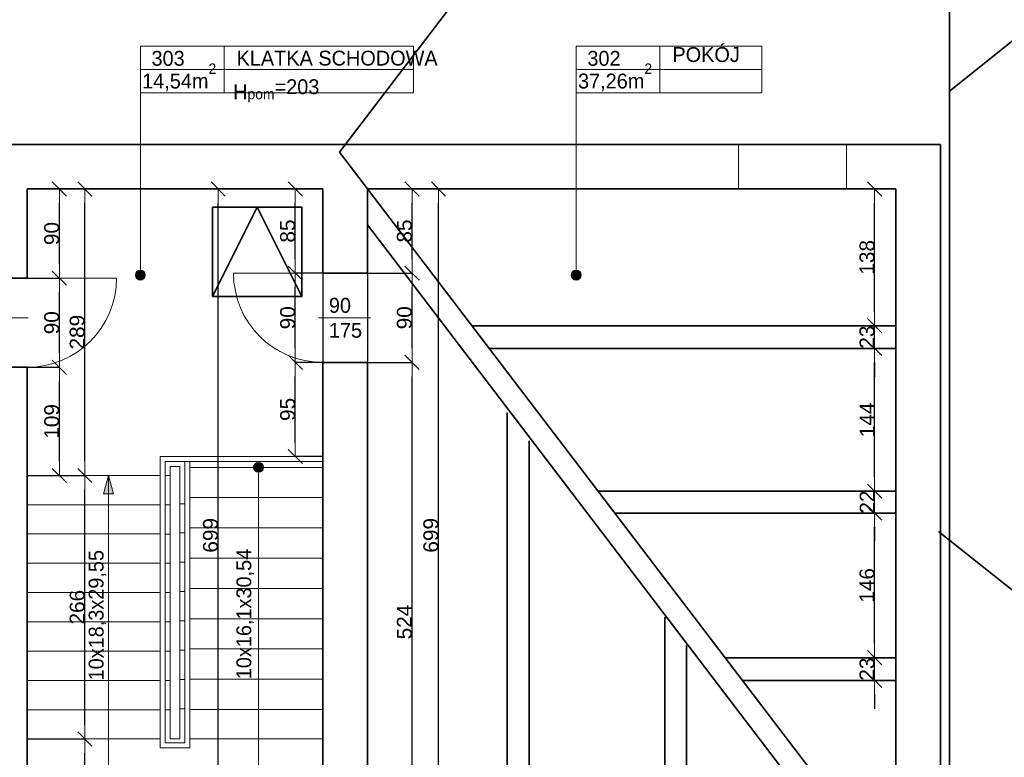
# Model space of a CAD drawing. Header units: metres. Extents: x 7506757 to 756746378, y 5735207 to 582114514.
# Tile 214 of 256: x 7540887 to 7550817, y 5928552 to 5935995. Entities that reach past the tile are written whole.
import ezdxf

# ---------------------------------------------------------------- set-up
doc = ezdxf.new("R2010")
doc.units = ezdxf.units.M
doc.header["$MEASUREMENT"] = 0
doc.header["$PDMODE"] = 2
doc.layers.get('0').update_dxf_attribs({"color": 250, "linetype": 'CONTINUOUS', "lineweight": 100, "plot": 0})
doc.layers.get('Defpoints').update_dxf_attribs({"linetype": 'CONTINUOUS'})
for name, color, linetype, lineweight in [('2D - Ogolne46', 7, 'CONTINUOUS', 18), ('7 - linia widok1', 7, 'CONTINUOUS', 13), ('M_OCIANA1', 7, 'CONTINUOUS', 13), ('M_OCIANA6', 5, 'CONTINUOUS', 35), ('M_OPISY1', 7, 'CONTINUOUS', 13), ('M_OPISY141', 7, 'CONTINUOUS', 0), ('m_umeblowanie1', 7, 'CONTINUOUS', 13), ('opis1', 7, 'CONTINUOUS', 13)]:
    doc.layers.add(name, color=color, linetype=linetype, lineweight=lineweight)
for name, color, linetype in [('M_OCIANA', 7, 'CONTINUOUS'), ('M_OPISY', 7, 'CONTINUOUS'), ('PWYMIAR', 7, 'CONTINUOUS')]:
    doc.layers.add(name, color=color, linetype=linetype)
doc.styles.add('GENERATED_STYLE_1', font='arial.ttf')
doc.styles.add('GENERATED_STYLE_2', font='txt')
doc.styles.add('GENERATED_STYLE_5', font='txt')
doc.dimstyles.new('GENERATED_STYLE__1', dxfattribs={"dimtxt": 150, "dimasz": 142.5, "dimexe": 0.18, "dimexo": 0, "dimgap": 0.09, "dimtad": 1, "dimdec": 0, "dimlfac": 0.1, "dimzin": 0, "dimdsep": 46, "dimtxsty": 'GENERATED_STYLE_1', "dimblk": 'ARROWHEAD_6', "dimblk1": 'ARROWHEAD_6', "dimblk2": 'ARROWHEAD_6', "dimcen": 0.09, "dimclrd": 251, "dimclre": 251, "dimclrt": 7, "dimazin": 0, "dimtfac": 1, "dimtdec": 4, "dimtmove": 0, "dimatfit": 3, "dimfxl": 0, "dimtolj": 1, "dimtzin": 0, "dimarcsym": 0})
doc.dimstyles.new('GENERATED_STYLE__2', dxfattribs={"dimtxt": 150, "dimasz": 142.5, "dimexe": 0.18, "dimexo": 0, "dimgap": 0.09, "dimtad": 1, "dimtih": 1, "dimtoh": 1, "dimdec": 0, "dimlfac": 0.1, "dimzin": 0, "dimdsep": 46, "dimtxsty": 'GENERATED_STYLE_1', "dimblk": 'ARROWHEAD_6', "dimblk1": 'ARROWHEAD_6', "dimblk2": 'ARROWHEAD_6', "dimcen": 0.09, "dimclrd": 251, "dimclre": 251, "dimclrt": 7, "dimazin": 0, "dimtfac": 1, "dimtdec": 4, "dimtmove": 0, "dimatfit": 3, "dimfxl": 0, "dimtolj": 1, "dimtzin": 0, "dimarcsym": 0})
doc.dimstyles.new('GENERATED_STYLE__3', dxfattribs={"dimtxt": 150, "dimasz": 142.5, "dimexe": 0.18, "dimexo": 0, "dimgap": 0.09, "dimtad": 1, "dimdec": 0, "dimlfac": 0.1, "dimzin": 0, "dimdsep": 46, "dimtxsty": 'GENERATED_STYLE_1', "dimblk": 'ARROWHEAD_6', "dimblk1": 'ARROWHEAD_6', "dimblk2": 'ARROWHEAD_6', "dimcen": 0.09, "dimclrd": 251, "dimclre": 251, "dimclrt": 7, "dimazin": 0, "dimtfac": 1, "dimtdec": 4, "dimtmove": 2, "dimatfit": 3, "dimfxl": 0, "dimtolj": 1, "dimtzin": 0, "dimarcsym": 0})

# ---------------------------------------------------------------- blocks, each defined once
blk = doc.blocks.new('Linia_27', base_point=(605370.8, 384381.4))
at = {"layer": 'M_OPISY1', "linetype": 'Continuous'}
blk.add_hatch(color=256, dxfattribs=at).paths.add_polyline_path([(605420.8, 382438), (605417, 382457.2), (605406.2, 382473.4), (605390, 382484.2), (605370.8, 382488), (605351.7, 382484.2), (605335.5, 382473.4), (605324.6, 382457.2), (605320.8, 382438), (605324.6, 382418.9), (605335.5, 382402.7), (605351.7, 382391.8), (605370.8, 382388), (605390, 382391.8), (605406.2, 382402.7), (605417, 382418.9)], flags=0)
blk.add_circle((605370.8, 382438), 50, dxfattribs=at)
at = {"layer": 'M_OPISY141', "linetype": 'Continuous'}
blk.add_line((605370.8, 384381.4), (605370.8, 382488), dxfattribs=at)
blk = doc.blocks.new('Linia_29', base_point=(600975, 384381.4))
at = {"layer": 'M_OPISY1', "linetype": 'Continuous'}
blk.add_hatch(color=256, dxfattribs=at).paths.add_polyline_path([(601025, 382438), (601021.2, 382457.2), (601010.3, 382473.4), (600994.1, 382484.2), (600975, 382488), (600955.9, 382484.2), (600939.6, 382473.4), (600928.8, 382457.2), (600925, 382438), (600928.8, 382418.9), (600939.6, 382402.7), (600955.9, 382391.8), (600975, 382388), (600994.1, 382391.8), (601010.3, 382402.7), (601021.2, 382418.9)], flags=0)
blk.add_circle((600975, 382438), 50, dxfattribs=at)
at = {"layer": 'M_OPISY141', "linetype": 'Continuous'}
blk.add_line((600975, 384381.4), (600975, 382488), dxfattribs=at)
blk = doc.blocks.new('Polilinia_3', base_point=(602167, 380498.2))
at = {"layer": 'M_OCIANA1', "linetype": 'Continuous'}
blk.add_hatch(color=256, dxfattribs=at).paths.add_polyline_path([(602217, 380498.2), (602213.2, 380517.4), (602202.4, 380533.6), (602186.2, 380544.4), (602167, 380548.2), (602147.9, 380544.4), (602131.7, 380533.6), (602120.8, 380517.4), (602117, 380498.2), (602120.8, 380479.1), (602131.7, 380462.9), (602147.9, 380452), (602167, 380448.2), (602186.2, 380452), (602202.4, 380462.9), (602213.2, 380479.1)], flags=0)
at = {"layer": 'M_OCIANA1', "linetype": 'Continuous', "flags": 128}
blk.add_lwpolyline([(602167, 380448.2), (602167.1, 377197.7), (600654.7, 377197.7), (600654.7, 380417.2)], dxfattribs=at)
at = {"layer": 'M_OCIANA1', "linetype": 'Continuous'}
blk.add_circle((602167, 380498.2), 50, dxfattribs=at)
blk = doc.blocks.new('Polilinia_4', base_point=(602167, 380498.2))
at = {"layer": 'M_OCIANA1', "linetype": 'Continuous'}
blk.add_hatch(color=256, dxfattribs=at).paths.add_polyline_path([(600654.7, 380417.2), (600704.7, 380230.6), (600604.7, 380230.6)], flags=0)
for p, q in [((600654.7, 380417.2), (600604.7, 380230.6)), ((600654.7, 380417.2), (600704.7, 380230.6)), ((600704.7, 380230.6), (600604.7, 380230.6))]:
    blk.add_line(p, q, dxfattribs=at)
at = {"layer": 'M_OCIANA1', "linetype": 'Continuous', "flags": 128}
blk.add_lwpolyline([(602167, 380498.2), (602167.1, 377197.7), (600654.7, 377197.7), (600654.7, 380230.6)], dxfattribs=at)
blk = doc.blocks.new('ARROWHEAD_6')
at = {"color": 0, "linetype": 'Continuous', "lineweight": 0}
for p, q in [((0, 0), (-1, 0)), ((-0.5, -0.5), (0.5, 0.5))]:
    blk.add_line(p, q, dxfattribs=at)
blk = doc.blocks.new('*D4183')
at = {"layer": 'Defpoints', "color": 0, "linetype": 'Continuous', "transparency": 16777216}
for p in [(7540963.4, 5928736.8), (7541543.7, 5928736.8), (7540963.4, 5927296.8)]:
    blk.add_point(p, dxfattribs=at)
at = {"layer": 'PWYMIAR', "color": 251, "linetype": 'Continuous', "lineweight": -2, "transparency": 16777216}
for p, q in [((7540963.4, 5928736.8), (7541543.8, 5928736.8)), ((7541543.7, 5927439.3), (7541543.7, 5928594.3)), ((7540963.4, 5927296.8), (7541543.8, 5927296.8))]:
    blk.add_line(p, q, dxfattribs=at)
at = {"layer": 'PWYMIAR', "color": 251, "linetype": 'Continuous', "lineweight": -2, "transparency": 16777216, "xscale": 142.5, "yscale": 142.5, "zscale": 142.5}
for p, rotation in [((7541543.7, 5928736.8), 90), ((7541543.7, 5927296.8), 270)]:
    blk.add_blockref('ARROWHEAD_6', p, dxfattribs=dict(at, rotation=rotation))
at = {"layer": 'PWYMIAR', "color": 7, "linetype": 'Continuous', "lineweight": 13, "transparency": 16777216, "insert": (7541468.3, 5928016.8), "char_height": 150, "attachment_point": 5, "rotation": 90, "style": 'GENERATED_STYLE_1'}
blk.add_mtext('\\A1;144', dxfattribs=at)
blk = doc.blocks.new('*D4184')
at = {"layer": 'Defpoints', "color": 0, "linetype": 'Continuous', "transparency": 16777216}
for p in [(7540963.4, 5931396.3), (7541543.7, 5931396.3), (7540963.4, 5928736.8)]:
    blk.add_point(p, dxfattribs=at)
at = {"layer": 'PWYMIAR', "color": 251, "linetype": 'Continuous', "lineweight": -2, "transparency": 16777216}
for p, q in [((7540963.4, 5931396.3), (7541543.8, 5931396.3)), ((7541543.7, 5928879.3), (7541543.7, 5931253.8)), ((7540963.4, 5928736.8), (7541543.8, 5928736.8))]:
    blk.add_line(p, q, dxfattribs=at)
at = {"layer": 'PWYMIAR', "color": 251, "linetype": 'Continuous', "lineweight": -2, "transparency": 16777216, "xscale": 142.5, "yscale": 142.5, "zscale": 142.5}
for p, rotation in [((7541543.7, 5931396.3), 90), ((7541543.7, 5928736.8), 270)]:
    blk.add_blockref('ARROWHEAD_6', p, dxfattribs=dict(at, rotation=rotation))
at = {"layer": 'PWYMIAR', "color": 7, "linetype": 'Continuous', "lineweight": 13, "transparency": 16777216, "insert": (7541467, 5930066.6), "char_height": 150, "attachment_point": 5, "rotation": 90, "style": 'GENERATED_STYLE_1'}
blk.add_mtext('\\A1;266', dxfattribs=at)
blk = doc.blocks.new('*D4185')
at = {"layer": 'Defpoints', "color": 0, "linetype": 'Continuous', "transparency": 16777216}
for p in [(7540963.4, 5934286.8), (7541543.7, 5934286.8), (7540963.4, 5931396.3)]:
    blk.add_point(p, dxfattribs=at)
at = {"layer": 'PWYMIAR', "color": 251, "linetype": 'Continuous', "lineweight": -2, "transparency": 16777216}
for p, q in [((7540963.4, 5934286.8), (7541543.8, 5934286.8)), ((7541543.7, 5931538.8), (7541543.7, 5934144.3)), ((7540963.4, 5931396.3), (7541543.8, 5931396.3))]:
    blk.add_line(p, q, dxfattribs=at)
at = {"layer": 'PWYMIAR', "color": 251, "linetype": 'Continuous', "lineweight": -2, "transparency": 16777216, "xscale": 142.5, "yscale": 142.5, "zscale": 142.5}
for p, rotation in [((7541543.7, 5934286.8), 90), ((7541543.7, 5931396.3), 270)]:
    blk.add_blockref('ARROWHEAD_6', p, dxfattribs=dict(at, rotation=rotation))
at = {"layer": 'PWYMIAR', "color": 7, "linetype": 'Continuous', "lineweight": 13, "transparency": 16777216, "insert": (7541467, 5932841.6), "char_height": 150, "attachment_point": 5, "rotation": 90, "style": 'GENERATED_STYLE_1'}
blk.add_mtext('\\A1;289', dxfattribs=at)
blk = doc.blocks.new('*D4186')
at = {"layer": 'Defpoints', "color": 0, "linetype": 'Continuous', "transparency": 16777216}
for p in [(7543666.2, 5932536.8), (7543943.4, 5932536.8), (7543943.4, 5931587.4)]:
    blk.add_point(p, dxfattribs=at)
at = {"layer": 'PWYMIAR', "color": 251, "linetype": 'Continuous', "lineweight": -2, "transparency": 16777216}
for p, q in [((7543943.4, 5932536.8), (7543666, 5932536.8)), ((7543666.2, 5931729.9), (7543666.2, 5932394.3)), ((7543943.4, 5931587.4), (7543666, 5931587.4))]:
    blk.add_line(p, q, dxfattribs=at)
at = {"layer": 'PWYMIAR', "color": 251, "linetype": 'Continuous', "lineweight": -2, "transparency": 16777216, "xscale": 142.5, "yscale": 142.5, "zscale": 142.5}
for p, rotation in [((7543666.2, 5932536.8), 90), ((7543666.2, 5931587.4), 270)]:
    blk.add_blockref('ARROWHEAD_6', p, dxfattribs=dict(at, rotation=rotation))
at = {"layer": 'PWYMIAR', "color": 7, "linetype": 'Continuous', "lineweight": 13, "transparency": 16777216, "insert": (7543589.5, 5932062.1), "char_height": 150, "attachment_point": 5, "rotation": 90, "style": 'GENERATED_STYLE_1'}
blk.add_mtext('\\A1;95', dxfattribs=at)
blk = doc.blocks.new('*D4187')
at = {"layer": 'Defpoints', "color": 0, "linetype": 'Continuous', "transparency": 16777216}
for p in [(7543666.2, 5933436.8), (7543943.4, 5933436.8), (7543943.4, 5932536.8)]:
    blk.add_point(p, dxfattribs=at)
at = {"layer": 'PWYMIAR', "color": 251, "linetype": 'Continuous', "lineweight": -2, "transparency": 16777216}
for p, q in [((7543943.4, 5933436.8), (7543666, 5933436.8)), ((7543666.2, 5932679.3), (7543666.2, 5933294.3)), ((7543943.4, 5932536.8), (7543666, 5932536.8))]:
    blk.add_line(p, q, dxfattribs=at)
at = {"layer": 'PWYMIAR', "color": 251, "linetype": 'Continuous', "lineweight": -2, "transparency": 16777216, "xscale": 142.5, "yscale": 142.5, "zscale": 142.5}
for p, rotation in [((7543666.2, 5933436.8), 90), ((7543666.2, 5932536.8), 270)]:
    blk.add_blockref('ARROWHEAD_6', p, dxfattribs=dict(at, rotation=rotation))
at = {"layer": 'PWYMIAR', "color": 7, "linetype": 'Continuous', "lineweight": 13, "transparency": 16777216, "insert": (7543589.5, 5932986.8), "char_height": 150, "attachment_point": 5, "rotation": 90, "style": 'GENERATED_STYLE_1'}
blk.add_mtext('\\A1;90', dxfattribs=at)
blk = doc.blocks.new('*D4188')
at = {"layer": 'Defpoints', "color": 0, "linetype": 'Continuous', "transparency": 16777216}
for p in [(7543666.2, 5934286.8), (7543943.4, 5934286.8), (7543943.4, 5933436.8)]:
    blk.add_point(p, dxfattribs=at)
at = {"layer": 'PWYMIAR', "color": 251, "linetype": 'Continuous', "lineweight": -2, "transparency": 16777216}
for p, q in [((7543943.4, 5934286.8), (7543666, 5934286.8)), ((7543666.2, 5933579.3), (7543666.2, 5934144.3)), ((7543943.4, 5933436.8), (7543666, 5933436.8))]:
    blk.add_line(p, q, dxfattribs=at)
at = {"layer": 'PWYMIAR', "color": 251, "linetype": 'Continuous', "lineweight": -2, "transparency": 16777216, "xscale": 142.5, "yscale": 142.5, "zscale": 142.5}
for p, rotation in [((7543666.2, 5934286.8), 90), ((7543666.2, 5933436.8), 270)]:
    blk.add_blockref('ARROWHEAD_6', p, dxfattribs=dict(at, rotation=rotation))
at = {"layer": 'PWYMIAR', "color": 7, "linetype": 'Continuous', "lineweight": 13, "transparency": 16777216, "insert": (7543589.5, 5933861.8), "char_height": 150, "attachment_point": 5, "rotation": 90, "style": 'GENERATED_STYLE_1'}
blk.add_mtext('\\A1;85', dxfattribs=at)
blk = doc.blocks.new('*D4189')
at = {"layer": 'Defpoints', "color": 0, "linetype": 'Continuous', "transparency": 16777216}
for p in [(7540963.4, 5932486.8), (7541286.9, 5932486.8), (7540963.4, 5931396.3)]:
    blk.add_point(p, dxfattribs=at)
at = {"layer": 'PWYMIAR', "color": 251, "linetype": 'Continuous', "lineweight": -2, "transparency": 16777216}
for p, q in [((7540963.4, 5932486.8), (7541287.1, 5932486.8)), ((7541286.9, 5931538.8), (7541286.9, 5932344.3)), ((7540963.4, 5931396.3), (7541287.1, 5931396.3))]:
    blk.add_line(p, q, dxfattribs=at)
at = {"layer": 'PWYMIAR', "color": 251, "linetype": 'Continuous', "lineweight": -2, "transparency": 16777216, "xscale": 142.5, "yscale": 142.5, "zscale": 142.5}
for p, rotation in [((7541286.9, 5932486.8), 90), ((7541286.9, 5931396.3), 270)]:
    blk.add_blockref('ARROWHEAD_6', p, dxfattribs=dict(at, rotation=rotation))
at = {"layer": 'PWYMIAR', "color": 7, "linetype": 'Continuous', "lineweight": 13, "transparency": 16777216, "insert": (7541210.2, 5931941.6), "char_height": 150, "attachment_point": 5, "rotation": 90, "style": 'GENERATED_STYLE_1'}
blk.add_mtext('\\A1;109', dxfattribs=at)
blk = doc.blocks.new('*D4190')
at = {"layer": 'Defpoints', "color": 0, "linetype": 'Continuous', "transparency": 16777216}
for p in [(7540963.4, 5933386.8), (7541286.9, 5933386.8), (7540963.4, 5932486.8)]:
    blk.add_point(p, dxfattribs=at)
at = {"layer": 'PWYMIAR', "color": 251, "linetype": 'Continuous', "lineweight": -2, "transparency": 16777216}
for p, q in [((7540963.4, 5933386.8), (7541287.1, 5933386.8)), ((7541286.9, 5932629.3), (7541286.9, 5933244.3)), ((7540963.4, 5932486.8), (7541287.1, 5932486.8))]:
    blk.add_line(p, q, dxfattribs=at)
at = {"layer": 'PWYMIAR', "color": 251, "linetype": 'Continuous', "lineweight": -2, "transparency": 16777216, "xscale": 142.5, "yscale": 142.5, "zscale": 142.5}
for p, rotation in [((7541286.9, 5933386.8), 90), ((7541286.9, 5932486.8), 270)]:
    blk.add_blockref('ARROWHEAD_6', p, dxfattribs=dict(at, rotation=rotation))
at = {"layer": 'PWYMIAR', "color": 7, "linetype": 'Continuous', "lineweight": 13, "transparency": 16777216, "insert": (7541210.2, 5932936.8), "char_height": 150, "attachment_point": 5, "rotation": 90, "style": 'GENERATED_STYLE_1'}
blk.add_mtext('\\A1;90', dxfattribs=at)
blk = doc.blocks.new('*D4191')
at = {"layer": 'Defpoints', "color": 0, "linetype": 'Continuous', "transparency": 16777216}
for p in [(7540963.4, 5934286.8), (7541286.9, 5934286.8), (7540963.4, 5933386.8)]:
    blk.add_point(p, dxfattribs=at)
at = {"layer": 'PWYMIAR', "color": 251, "linetype": 'Continuous', "lineweight": -2, "transparency": 16777216}
for p, q in [((7540963.4, 5934286.8), (7541287.1, 5934286.8)), ((7541286.9, 5933529.3), (7541286.9, 5934144.3)), ((7540963.4, 5933386.8), (7541287.1, 5933386.8))]:
    blk.add_line(p, q, dxfattribs=at)
at = {"layer": 'PWYMIAR', "color": 251, "linetype": 'Continuous', "lineweight": -2, "transparency": 16777216, "xscale": 142.5, "yscale": 142.5, "zscale": 142.5}
for p, rotation in [((7541286.9, 5934286.8), 90), ((7541286.9, 5933386.8), 270)]:
    blk.add_blockref('ARROWHEAD_6', p, dxfattribs=dict(at, rotation=rotation))
at = {"layer": 'PWYMIAR', "color": 7, "linetype": 'Continuous', "lineweight": 13, "transparency": 16777216, "insert": (7541210.2, 5933836.8), "char_height": 150, "attachment_point": 5, "rotation": 90, "style": 'GENERATED_STYLE_1'}
blk.add_mtext('\\A1;90', dxfattribs=at)
blk = doc.blocks.new('*D4192')
at = {"layer": 'Defpoints', "color": 0, "linetype": 'Continuous', "transparency": 16777216}
for p in [(7540963.4, 5934286.8), (7542888.4, 5934286.8), (7540963.4, 5927296.8)]:
    blk.add_point(p, dxfattribs=at)
at = {"layer": 'PWYMIAR', "color": 251, "linetype": 'Continuous', "lineweight": -2, "transparency": 16777216}
for p, q in [((7540963.4, 5934286.8), (7542888.6, 5934286.8)), ((7542888.4, 5927439.3), (7542888.4, 5934144.3)), ((7540963.4, 5927296.8), (7542888.6, 5927296.8))]:
    blk.add_line(p, q, dxfattribs=at)
at = {"layer": 'PWYMIAR', "color": 251, "linetype": 'Continuous', "lineweight": -2, "transparency": 16777216, "xscale": 142.5, "yscale": 142.5, "zscale": 142.5}
for p, rotation in [((7542888.4, 5934286.8), 90), ((7542888.4, 5927296.8), 270)]:
    blk.add_blockref('ARROWHEAD_6', p, dxfattribs=dict(at, rotation=rotation))
at = {"layer": 'PWYMIAR', "color": 7, "linetype": 'Continuous', "lineweight": 13, "transparency": 16777216, "insert": (7542811.8, 5930791.8), "char_height": 150, "attachment_point": 5, "rotation": 90, "style": 'GENERATED_STYLE_1'}
blk.add_mtext('\\A1;699', dxfattribs=at)
blk = doc.blocks.new('*D4193')
at = {"layer": 'Defpoints', "color": 0, "linetype": 'Continuous', "transparency": 16777216}
for p in [(7543943.4, 5934286.8), (7544393.4, 5933436.8), (7544393.4, 5927996.4)]:
    blk.add_point(p, dxfattribs=at)
at = {"layer": 'PWYMIAR', "color": 251, "linetype": 'Continuous', "lineweight": -2, "transparency": 16777216}
for p, q in [((7543943.4, 5934286.8), (7543943.4, 5927996.2)), ((7544393.4, 5933436.8), (7544393.4, 5927996.2)), ((7544085.9, 5927996.4), (7544250.9, 5927996.4))]:
    blk.add_line(p, q, dxfattribs=at)
at = {"layer": 'PWYMIAR', "color": 251, "linetype": 'Continuous', "lineweight": -2, "transparency": 16777216, "xscale": 142.5, "yscale": 142.5, "zscale": 142.5, "rotation": 180}
blk.add_blockref('ARROWHEAD_6', (7543943.4, 5927996.4), dxfattribs=at)
at = {"layer": 'PWYMIAR', "color": 251, "linetype": 'Continuous', "lineweight": -2, "transparency": 16777216, "xscale": 142.5, "yscale": 142.5, "zscale": 142.5}
blk.add_blockref('ARROWHEAD_6', (7544393.4, 5927996.4), dxfattribs=at)
at = {"layer": 'PWYMIAR', "color": 7, "linetype": 'Continuous', "lineweight": 13, "transparency": 16777216, "insert": (7544168.4, 5928072.7), "char_height": 150, "attachment_point": 5, "style": 'GENERATED_STYLE_1'}
blk.add_mtext('\\A1;45', dxfattribs=at)
blk = doc.blocks.new('*D4194')
at = {"layer": 'Defpoints', "color": 0, "linetype": 'Continuous', "transparency": 16777216}
for p in [(7549723.4, 5934286.8), (7544393.4, 5933436.8), (7549723.4, 5927996.4)]:
    blk.add_point(p, dxfattribs=at)
at = {"layer": 'PWYMIAR', "color": 251, "linetype": 'Continuous', "lineweight": -2, "transparency": 16777216}
for p, q in [((7549723.4, 5934286.8), (7549723.4, 5927996.2)), ((7544393.4, 5933436.8), (7544393.4, 5927996.2)), ((7544535.9, 5927996.4), (7549580.9, 5927996.4))]:
    blk.add_line(p, q, dxfattribs=at)
at = {"layer": 'PWYMIAR', "color": 251, "linetype": 'Continuous', "lineweight": -2, "transparency": 16777216, "xscale": 142.5, "yscale": 142.5, "zscale": 142.5, "rotation": 180}
blk.add_blockref('ARROWHEAD_6', (7544393.4, 5927996.4), dxfattribs=at)
at = {"layer": 'PWYMIAR', "color": 251, "linetype": 'Continuous', "lineweight": -2, "transparency": 16777216, "xscale": 142.5, "yscale": 142.5, "zscale": 142.5}
blk.add_blockref('ARROWHEAD_6', (7549723.4, 5927996.4), dxfattribs=at)
at = {"layer": 'PWYMIAR', "color": 7, "linetype": 'Continuous', "lineweight": 13, "transparency": 16777216, "insert": (7547058.4, 5928073.1), "char_height": 150, "attachment_point": 5, "style": 'GENERATED_STYLE_1'}
blk.add_mtext('\\A1;533', dxfattribs=at)
blk = doc.blocks.new('*D4223')
at = {"layer": 'Defpoints', "color": 0, "linetype": 'Continuous', "transparency": 16777216}
for p in [(7544393.4, 5932536.8), (7544843.9, 5932536.8), (7544393.4, 5927296.8)]:
    blk.add_point(p, dxfattribs=at)
at = {"layer": 'PWYMIAR', "color": 251, "linetype": 'Continuous', "lineweight": -2, "transparency": 16777216}
for p, q in [((7544393.4, 5932536.8), (7544844.1, 5932536.8)), ((7544843.9, 5927439.3), (7544843.9, 5932394.3)), ((7544393.4, 5927296.8), (7544844.1, 5927296.8))]:
    blk.add_line(p, q, dxfattribs=at)
at = {"layer": 'PWYMIAR', "color": 251, "linetype": 'Continuous', "lineweight": -2, "transparency": 16777216, "xscale": 142.5, "yscale": 142.5, "zscale": 142.5}
for p, rotation in [((7544843.9, 5932536.8), 90), ((7544843.9, 5927296.8), 270)]:
    blk.add_blockref('ARROWHEAD_6', p, dxfattribs=dict(at, rotation=rotation))
at = {"layer": 'PWYMIAR', "color": 7, "linetype": 'Continuous', "lineweight": 13, "transparency": 16777216, "insert": (7544767.2, 5929916.8), "char_height": 150, "attachment_point": 5, "rotation": 90, "style": 'GENERATED_STYLE_1'}
blk.add_mtext('\\A1;524', dxfattribs=at)
blk = doc.blocks.new('*D4224')
at = {"layer": 'Defpoints', "color": 0, "linetype": 'Continuous', "transparency": 16777216}
for p in [(7544393.4, 5933436.8), (7544843.9, 5933436.8), (7544393.4, 5932536.8)]:
    blk.add_point(p, dxfattribs=at)
at = {"layer": 'PWYMIAR', "color": 251, "linetype": 'Continuous', "lineweight": -2, "transparency": 16777216}
for p, q in [((7544393.4, 5933436.8), (7544844.1, 5933436.8)), ((7544843.9, 5932679.3), (7544843.9, 5933294.3)), ((7544393.4, 5932536.8), (7544844.1, 5932536.8))]:
    blk.add_line(p, q, dxfattribs=at)
at = {"layer": 'PWYMIAR', "color": 251, "linetype": 'Continuous', "lineweight": -2, "transparency": 16777216, "xscale": 142.5, "yscale": 142.5, "zscale": 142.5}
for p, rotation in [((7544843.9, 5933436.8), 90), ((7544843.9, 5932536.8), 270)]:
    blk.add_blockref('ARROWHEAD_6', p, dxfattribs=dict(at, rotation=rotation))
at = {"layer": 'PWYMIAR', "color": 7, "linetype": 'Continuous', "lineweight": 13, "transparency": 16777216, "insert": (7544767.2, 5932986.8), "char_height": 150, "attachment_point": 5, "rotation": 90, "style": 'GENERATED_STYLE_1'}
blk.add_mtext('\\A1;90', dxfattribs=at)
blk = doc.blocks.new('*D4225')
at = {"layer": 'Defpoints', "color": 0, "linetype": 'Continuous', "transparency": 16777216}
for p in [(7544393.4, 5934286.8), (7544843.9, 5934286.8), (7544393.4, 5933436.8)]:
    blk.add_point(p, dxfattribs=at)
at = {"layer": 'PWYMIAR', "color": 251, "linetype": 'Continuous', "lineweight": -2, "transparency": 16777216}
for p, q in [((7544393.4, 5934286.8), (7544844.1, 5934286.8)), ((7544843.9, 5933579.3), (7544843.9, 5934144.3)), ((7544393.4, 5933436.8), (7544844.1, 5933436.8))]:
    blk.add_line(p, q, dxfattribs=at)
at = {"layer": 'PWYMIAR', "color": 251, "linetype": 'Continuous', "lineweight": -2, "transparency": 16777216, "xscale": 142.5, "yscale": 142.5, "zscale": 142.5}
for p, rotation in [((7544843.9, 5934286.8), 90), ((7544843.9, 5933436.8), 270)]:
    blk.add_blockref('ARROWHEAD_6', p, dxfattribs=dict(at, rotation=rotation))
at = {"layer": 'PWYMIAR', "color": 7, "linetype": 'Continuous', "lineweight": 13, "transparency": 16777216, "insert": (7544767.2, 5933861.8), "char_height": 150, "attachment_point": 5, "rotation": 90, "style": 'GENERATED_STYLE_1'}
blk.add_mtext('\\A1;85', dxfattribs=at)
blk = doc.blocks.new('*D4227')
at = {"layer": 'Defpoints', "color": 0, "linetype": 'Continuous', "transparency": 16777216}
for p in [(7544393.4, 5934286.8), (7545110.7, 5934286.8), (7544393.4, 5927296.8)]:
    blk.add_point(p, dxfattribs=at)
at = {"layer": 'PWYMIAR', "color": 251, "linetype": 'Continuous', "lineweight": -2, "transparency": 16777216}
for p, q in [((7544393.4, 5934286.8), (7545110.9, 5934286.8)), ((7545110.7, 5927439.3), (7545110.7, 5934144.3)), ((7544393.4, 5927296.8), (7545110.9, 5927296.8))]:
    blk.add_line(p, q, dxfattribs=at)
at = {"layer": 'PWYMIAR', "color": 251, "linetype": 'Continuous', "lineweight": -2, "transparency": 16777216, "xscale": 142.5, "yscale": 142.5, "zscale": 142.5}
for p, rotation in [((7545110.7, 5934286.8), 90), ((7545110.7, 5927296.8), 270)]:
    blk.add_blockref('ARROWHEAD_6', p, dxfattribs=dict(at, rotation=rotation))
at = {"layer": 'PWYMIAR', "color": 7, "linetype": 'Continuous', "lineweight": 13, "transparency": 16777216, "insert": (7545034, 5930791.8), "char_height": 150, "attachment_point": 5, "rotation": 90, "style": 'GENERATED_STYLE_1'}
blk.add_mtext('\\A1;699', dxfattribs=at)
blk = doc.blocks.new('*D4228')
at = {"layer": 'Defpoints', "color": 0, "linetype": 'Continuous', "transparency": 16777216}
for p in [(7549509.2, 5929556.8), (7549723.4, 5929556.8), (7549723.4, 5929326.8)]:
    blk.add_point(p, dxfattribs=at)
at = {"layer": 'PWYMIAR', "color": 251, "linetype": 'Continuous', "lineweight": -2, "transparency": 16777216}
for p, q in [((7549509.2, 5929699.3), (7549509.2, 5929841.8)), ((7549723.4, 5929556.8), (7549509, 5929556.8)), ((7549509.2, 5929326.8), (7549509.2, 5929556.8)), ((7549723.4, 5929326.8), (7549509, 5929326.8)), ((7549509.2, 5929184.3), (7549509.2, 5929041.8))]:
    blk.add_line(p, q, dxfattribs=at)
at = {"layer": 'PWYMIAR', "color": 251, "linetype": 'Continuous', "lineweight": -2, "transparency": 16777216, "xscale": 142.5, "yscale": 142.5, "zscale": 142.5}
for p, rotation in [((7549509.2, 5929556.8), 270), ((7549509.2, 5929326.8), 90)]:
    blk.add_blockref('ARROWHEAD_6', p, dxfattribs=dict(at, rotation=rotation))
at = {"layer": 'PWYMIAR', "color": 7, "linetype": 'Continuous', "lineweight": 13, "transparency": 16777216, "insert": (7549432.5, 5929441.8), "char_height": 150, "attachment_point": 5, "rotation": 90, "style": 'GENERATED_STYLE_1'}
blk.add_mtext('\\A1;23', dxfattribs=at)
blk = doc.blocks.new('*D4229')
at = {"layer": 'Defpoints', "color": 0, "linetype": 'Continuous', "transparency": 16777216}
for p in [(7549509.2, 5931016.8), (7549723.4, 5931016.8), (7549723.4, 5929556.8)]:
    blk.add_point(p, dxfattribs=at)
at = {"layer": 'PWYMIAR', "color": 251, "linetype": 'Continuous', "lineweight": -2, "transparency": 16777216}
for p, q in [((7549723.4, 5931016.8), (7549509, 5931016.8)), ((7549509.2, 5929699.3), (7549509.2, 5930874.3)), ((7549723.4, 5929556.8), (7549509, 5929556.8))]:
    blk.add_line(p, q, dxfattribs=at)
at = {"layer": 'PWYMIAR', "color": 251, "linetype": 'Continuous', "lineweight": -2, "transparency": 16777216, "xscale": 142.5, "yscale": 142.5, "zscale": 142.5}
for p, rotation in [((7549509.2, 5931016.8), 90), ((7549509.2, 5929556.8), 270)]:
    blk.add_blockref('ARROWHEAD_6', p, dxfattribs=dict(at, rotation=rotation))
at = {"layer": 'PWYMIAR', "color": 7, "linetype": 'Continuous', "lineweight": 13, "transparency": 16777216, "insert": (7549432.5, 5930286.8), "char_height": 150, "attachment_point": 5, "rotation": 90, "style": 'GENERATED_STYLE_1'}
blk.add_mtext('\\A1;146', dxfattribs=at)
blk = doc.blocks.new('*D4230')
at = {"layer": 'Defpoints', "color": 0, "linetype": 'Continuous', "transparency": 16777216}
for p in [(7549509.2, 5931236.8), (7549723.4, 5931236.8), (7549723.4, 5931016.8)]:
    blk.add_point(p, dxfattribs=at)
at = {"layer": 'PWYMIAR', "color": 251, "linetype": 'Continuous', "lineweight": -2, "transparency": 16777216}
for p, q in [((7549509.2, 5931379.3), (7549509.2, 5931521.8)), ((7549723.4, 5931236.8), (7549509, 5931236.8)), ((7549509.2, 5931016.8), (7549509.2, 5931236.8)), ((7549723.4, 5931016.8), (7549509, 5931016.8)), ((7549509.2, 5930874.3), (7549509.2, 5930731.8))]:
    blk.add_line(p, q, dxfattribs=at)
at = {"layer": 'PWYMIAR', "color": 251, "linetype": 'Continuous', "lineweight": -2, "transparency": 16777216, "xscale": 142.5, "yscale": 142.5, "zscale": 142.5}
for p, rotation in [((7549509.2, 5931236.8), 270), ((7549509.2, 5931016.8), 90)]:
    blk.add_blockref('ARROWHEAD_6', p, dxfattribs=dict(at, rotation=rotation))
at = {"layer": 'PWYMIAR', "color": 7, "linetype": 'Continuous', "lineweight": 13, "transparency": 16777216, "insert": (7549433.8, 5931126.8), "char_height": 150, "attachment_point": 5, "rotation": 90, "style": 'GENERATED_STYLE_1'}
blk.add_mtext('\\A1;22', dxfattribs=at)
blk = doc.blocks.new('*D4231')
at = {"layer": 'Defpoints', "color": 0, "linetype": 'Continuous', "transparency": 16777216}
for p in [(7549509.2, 5932676.8), (7549723.4, 5932676.8), (7549723.4, 5931236.8)]:
    blk.add_point(p, dxfattribs=at)
at = {"layer": 'PWYMIAR', "color": 251, "linetype": 'Continuous', "lineweight": -2, "transparency": 16777216}
for p, q in [((7549723.4, 5932676.8), (7549509, 5932676.8)), ((7549509.2, 5931379.3), (7549509.2, 5932534.3)), ((7549723.4, 5931236.8), (7549509, 5931236.8))]:
    blk.add_line(p, q, dxfattribs=at)
at = {"layer": 'PWYMIAR', "color": 251, "linetype": 'Continuous', "lineweight": -2, "transparency": 16777216, "xscale": 142.5, "yscale": 142.5, "zscale": 142.5}
for p, rotation in [((7549509.2, 5932676.8), 90), ((7549509.2, 5931236.8), 270)]:
    blk.add_blockref('ARROWHEAD_6', p, dxfattribs=dict(at, rotation=rotation))
at = {"layer": 'PWYMIAR', "color": 7, "linetype": 'Continuous', "lineweight": 13, "transparency": 16777216, "insert": (7549433.8, 5931956.8), "char_height": 150, "attachment_point": 5, "rotation": 90, "style": 'GENERATED_STYLE_1'}
blk.add_mtext('\\A1;144', dxfattribs=at)
blk = doc.blocks.new('*D4232')
at = {"layer": 'Defpoints', "color": 0, "linetype": 'Continuous', "transparency": 16777216}
for p in [(7549509.2, 5932906.8), (7549723.4, 5932906.8), (7549723.4, 5932676.8)]:
    blk.add_point(p, dxfattribs=at)
at = {"layer": 'PWYMIAR', "color": 251, "linetype": 'Continuous', "lineweight": -2, "transparency": 16777216}
for p, q in [((7549509.2, 5933049.3), (7549509.2, 5933191.8)), ((7549723.4, 5932906.8), (7549509, 5932906.8)), ((7549509.2, 5932676.8), (7549509.2, 5932906.8)), ((7549723.4, 5932676.8), (7549509, 5932676.8)), ((7549509.2, 5932534.3), (7549509.2, 5932391.8))]:
    blk.add_line(p, q, dxfattribs=at)
at = {"layer": 'PWYMIAR', "color": 251, "linetype": 'Continuous', "lineweight": -2, "transparency": 16777216, "xscale": 142.5, "yscale": 142.5, "zscale": 142.5}
for p, rotation in [((7549509.2, 5932906.8), 270), ((7549509.2, 5932676.8), 90)]:
    blk.add_blockref('ARROWHEAD_6', p, dxfattribs=dict(at, rotation=rotation))
at = {"layer": 'PWYMIAR', "color": 7, "linetype": 'Continuous', "lineweight": 13, "transparency": 16777216, "insert": (7549432.5, 5932791.8), "char_height": 150, "attachment_point": 5, "rotation": 90, "style": 'GENERATED_STYLE_1'}
blk.add_mtext('\\A1;23', dxfattribs=at)
blk = doc.blocks.new('*D4233')
at = {"layer": 'Defpoints', "color": 0, "linetype": 'Continuous', "transparency": 16777216}
for p in [(7549509.2, 5934286.8), (7549723.4, 5934286.8), (7549723.4, 5932906.8)]:
    blk.add_point(p, dxfattribs=at)
at = {"layer": 'PWYMIAR', "color": 251, "linetype": 'Continuous', "lineweight": -2, "transparency": 16777216}
for p, q in [((7549723.4, 5934286.8), (7549509, 5934286.8)), ((7549509.2, 5933049.3), (7549509.2, 5934144.3)), ((7549723.4, 5932906.8), (7549509, 5932906.8))]:
    blk.add_line(p, q, dxfattribs=at)
at = {"layer": 'PWYMIAR', "color": 251, "linetype": 'Continuous', "lineweight": -2, "transparency": 16777216, "xscale": 142.5, "yscale": 142.5, "zscale": 142.5}
for p, rotation in [((7549509.2, 5934286.8), 90), ((7549509.2, 5932906.8), 270)]:
    blk.add_blockref('ARROWHEAD_6', p, dxfattribs=dict(at, rotation=rotation))
at = {"layer": 'PWYMIAR', "color": 7, "linetype": 'Continuous', "lineweight": 13, "transparency": 16777216, "insert": (7549432.5, 5933596.8), "char_height": 150, "attachment_point": 5, "rotation": 90, "style": 'GENERATED_STYLE_1'}
blk.add_mtext('\\A1;138', dxfattribs=at)

msp = doc.modelspace()

# ---------------------------------------------------------------- linework, layer by layer
at = {"layer": '7 - linia widok1', "linetype": 'Continuous'}
for p, q in [((7540971.6, 5932986.5), (7540447.2, 5932986.5)), ((7544425.2, 5932986.5), (7543900.7, 5932986.5))]:
    msp.add_line(p, q, dxfattribs=at)
at = {"layer": 'M_OCIANA1', "linetype": 'Continuous', "flags": 128}
msp.add_lwpolyline([(7549224.1, 5934736.8), (7548136.5, 5934736.8), (7548136.5, 5934286.8), (7549224.1, 5934286.8)], close=True, dxfattribs=at)
at = {"layer": 'M_OCIANA6'}
for p, q in [((7544111.1, 5934657.1), (7550263.4, 5942726.8)), ((7550263.4, 5926846.8), (7550263.4, 5942726.8)), ((7558223.4, 5941636.8), (7550263.4, 5935273.8)), ((7544111.1, 5934657.1), (7549723.4, 5927295.7)), ((7544393.4, 5933924), (7549445.9, 5927296.8)), ((7549723.4, 5932906.8), (7545445.5, 5932906.8)), ((7549723.4, 5932676.8), (7545620.8, 5932676.8)), ((7545803.4, 5932030.2), (7545803.4, 5927296.8)), ((7546023.4, 5931744.5), (7546023.4, 5927296.8)), ((7549723.4, 5931236.8), (7546718.7, 5931236.8)), ((7549723.4, 5931016.8), (7546886.4, 5931016.8)), ((7558253.4, 5924356.8), (7550153.4, 5930831.8)), ((7547393.4, 5929964.8), (7547393.4, 5927292.9)), ((7547613.4, 5929679.1), (7547613.4, 5927296.1)), ((7549723.4, 5929556.8), (7547999.5, 5929556.8)), ((7549723.4, 5929326.8), (7548174.9, 5929326.8))]:
    msp.add_line(p, q, dxfattribs=at)
at = {"layer": 'M_OCIANA6', "linetype": 'Continuous'}
for p, q in [((7540963.4, 5934736.8), (7534733.4, 5934736.8)), ((7540963.4, 5934736.8), (7543943.4, 5934736.8)), ((7543943.4, 5934736.8), (7550173.4, 5934736.8)), ((7550173.4, 5926846.8), (7550173.4, 5934736.8)), ((7543943.4, 5934286.8), (7540963.4, 5934286.8)), ((7540963.4, 5934286.8), (7540963.4, 5933386.8)), ((7543943.4, 5933436.8), (7543943.4, 5934286.8)), ((7549723.4, 5934286.8), (7544393.4, 5934286.8)), ((7544393.4, 5934286.8), (7544393.4, 5933436.8)), ((7549723.4, 5927296.8), (7549723.4, 5934286.8)), ((7543943.4, 5933436.8), (7544393.4, 5933436.8)), ((7540513.4, 5933386.8), (7540963.4, 5933386.8)), ((7543943.4, 5932536.8), (7544393.4, 5932536.8)), ((7543943.4, 5927296.8), (7543943.4, 5932536.8)), ((7544393.4, 5932536.8), (7544393.4, 5927296.8)), ((7540513.4, 5932486.8), (7540963.4, 5932486.8)), ((7540963.4, 5932486.8), (7540963.4, 5927296.8))]:
    msp.add_line(p, q, dxfattribs=at)
at = {"layer": 'M_OCIANA6', "flags": 128}
msp.add_lwpolyline([(7542831.8, 5934102.9), (7543731.8, 5934102.9), (7543731.8, 5933202.9), (7542831.8, 5933202.9)], close=True, dxfattribs=at)
msp.add_lwpolyline([(7542831.8, 5933202.9), (7543281.8, 5934102.9), (7543731.8, 5933202.9)], dxfattribs=at)
at = {"layer": 'M_OPISY141', "linetype": 'Continuous'}
for p, q in [((7542103.7, 5935726.1), (7544859.1, 5935726.1)), ((7542103.7, 5935255), (7542103.7, 5935726.1)), ((7542948.2, 5935726.1), (7542948.2, 5935255)), ((7544859.1, 5935726.1), (7544859.1, 5935255)), ((7546499.5, 5935726.1), (7548370.6, 5935726.1)), ((7546499.5, 5935255), (7546499.5, 5935726.1)), ((7547344.1, 5935726.1), (7547344.1, 5935255)), ((7548370.6, 5935726.1), (7548370.6, 5935255)), ((7542103.7, 5935490.6), (7544859.1, 5935490.6)), ((7546499.5, 5935490.6), (7548370.6, 5935490.6)), ((7544859.1, 5935255), (7542103.7, 5935255)), ((7548370.6, 5935255), (7546499.5, 5935255))]:
    msp.add_line(p, q, dxfattribs=at)
at = {"layer": 'm_umeblowanie1', "linetype": 'Continuous'}
for p, q in [((7543943.4, 5933436.8), (7543043.4, 5933436.8)), ((7540963.4, 5933386.8), (7541863.4, 5933386.8)), ((7542303.4, 5931587.4), (7542303.4, 5928646.9)), ((7542303.4, 5931587.4), (7543943.4, 5931587.4)), ((7542353.4, 5931537.4), (7542353.4, 5928696.8)), ((7542353.4, 5931537.4), (7543943.4, 5931537.4)), ((7542553.4, 5931537.4), (7542553.4, 5928696.8)), ((7542603.4, 5931537.4), (7542603.4, 5928646.9)), ((7542403.4, 5931487.4), (7542403.4, 5928736.8)), ((7542403.4, 5931487.4), (7542503.4, 5931487.4)), ((7542503.4, 5931487.4), (7542503.4, 5928736.8)), ((7542603.4, 5931477.4), (7543943.4, 5931477.4)), ((7540963.4, 5931396.3), (7542303.4, 5931396.3)), ((7542353.4, 5931396.3), (7542403.4, 5931396.3)), ((7542603.4, 5931172), (7543943.4, 5931172)), ((7540963.4, 5931100.8), (7542303.4, 5931100.8)), ((7542353.4, 5931100.8), (7542403.4, 5931100.8)), ((7542503.4, 5931110.8), (7542553.4, 5931110.8)), ((7542603.4, 5930866.7), (7543943.4, 5930866.7)), ((7540963.4, 5930805.3), (7542303.4, 5930805.3)), ((7542353.4, 5930802.9), (7542403.4, 5930802.9)), ((7542503.4, 5930815.3), (7542553.4, 5930815.3)), ((7542603.4, 5930561.3), (7543943.4, 5930561.3)), ((7540963.4, 5930509.8), (7542303.4, 5930509.8)), ((7542353.4, 5930509.8), (7542403.4, 5930509.8)), ((7542503.4, 5930519.8), (7542553.4, 5930519.8)), ((7542603.4, 5930256), (7543943.4, 5930256)), ((7540963.4, 5930214.3), (7542303.4, 5930214.3)), ((7542353.4, 5930214.3), (7542403.4, 5930214.3)), ((7542503.4, 5930224.3), (7542553.4, 5930224.3)), ((7542603.4, 5929950.6), (7543943.4, 5929950.6)), ((7540963.4, 5929918.8), (7542303.4, 5929918.8)), ((7542353.4, 5929918.8), (7542403.4, 5929918.8)), ((7542503.4, 5929928.8), (7542553.4, 5929928.8)), ((7540963.4, 5929623.3), (7542303.4, 5929623.3)), ((7542353.4, 5929623.3), (7542403.4, 5929623.3)), ((7542503.4, 5929632), (7542553.4, 5929632)), ((7542603.4, 5929645.2), (7543943.4, 5929645.2)), ((7540963.4, 5929327.8), (7542303.4, 5929327.8)), ((7542353.4, 5929327.8), (7542403.4, 5929327.8)), ((7542503.4, 5929337.8), (7542553.4, 5929337.8)), ((7542603.4, 5929339.9), (7543943.4, 5929339.9)), ((7540963.4, 5929032.3), (7542303.4, 5929032.3)), ((7542353.4, 5929032.3), (7542403.4, 5929032.3)), ((7542503.4, 5929042.3), (7542553.4, 5929042.3)), ((7542603.4, 5929034.5), (7543943.4, 5929034.5)), ((7542303.4, 5928736.8), (7540963.4, 5928736.8)), ((7542353.4, 5928696.8), (7542553.4, 5928696.8)), ((7542403.4, 5928736.8), (7542503.4, 5928736.8)), ((7543943.4, 5928736.8), (7542603.4, 5928736.8)), ((7542303.4, 5928646.9), (7542603.4, 5928646.9))]:
    msp.add_line(p, q, dxfattribs=at)
for centre, start, end in [((7543943.4, 5933436.8), 180, 270), ((7540963.4, 5933386.8), 270, 0)]:
    msp.add_arc(centre, 900, start, end, dxfattribs=at)

# ---------------------------------------------------------------- block references
at = {"layer": 'M_OCIANA', "linetype": 'Continuous'}
for name in ['Polilinia_4', 'Polilinia_3']:
    msp.add_blockref(name, (7543295.7, 5931477.4), dxfattribs=at)
at = {"layer": 'M_OPISY', "linetype": 'Continuous'}
for name, p in [('Linia_29', (7542103.7, 5935360.6)), ('Linia_27', (7546499.5, 5935360.6))]:
    msp.add_blockref(name, p, dxfattribs=at)

# ---------------------------------------------------------------- texts
at = {"layer": '2D - Ogolne46', "linetype": 'Continuous', "char_height": 150, "attachment_point": 7, "style": 'GENERATED_STYLE_2'}
for s, insert in [('{14,54m\\A1{\\H0.7x;\\S2^  ;}}', (7542121.9, 5935272.9)), ('{37,26m\\A1{\\H0.7x;\\S2^  ;}}', (7546517.7, 5935272.9))]:
    msp.add_mtext(s, dxfattribs=dict(at, insert=insert))
at = {"layer": 'opis1', "linetype": 'Continuous', "char_height": 150, "attachment_point": 1, "style": 'GENERATED_STYLE_2'}
for s, insert in [('{POKÓJ}', (7547469.7, 5935717.8)), ('{303}', (7542216.2, 5935679.9)), ('{KLATKA SCHODOWA}', (7543073.8, 5935681.9)), ('{302}', (7546612, 5935679.9)), ('{H\\A1{\\H0.7x;\\S ^ pom;}=203}', (7543039.2, 5935444.3))]:
    msp.add_mtext(s, dxfattribs=dict(at, insert=insert))
at = {"layer": 'opis1', "linetype": 'Continuous', "insert": (7544005.2, 5933187.2), "char_height": 150, "width": 563.056, "attachment_point": 1, "line_spacing_factor": 1.007581, "style": 'GENERATED_STYLE_2'}
msp.add_mtext('{90\\P175}', dxfattribs=at)
at = {"layer": 'opis1', "linetype": 'Continuous', "char_height": 150, "attachment_point": 1, "rotation": 90, "style": 'GENERATED_STYLE_5'}
for s, insert in [('{10x18,3x29,55}', (7541582.6, 5929327.8)), ('{10x16,1x30,54}', (7543072.6, 5929339.9))]:
    msp.add_mtext(s, dxfattribs=dict(at, insert=insert))

# ---------------------------------------------------------------- dimensions: what is measured, and where the dimension line sits
at = {"layer": 'PWYMIAR', "color": 251, "linetype": 'Continuous', "lineweight": 13}
for base, p1, p2, dimstyle, picture, middle in [((7541543.7, 5934286.8), (7540963.4, 5931396.3), (7540963.4, 5934286.8), 'GENERATED_STYLE__1', '*D4185', (7541467, 5932841.6)), ((7541286.9, 5934286.8), (7540963.4, 5933386.8), (7540963.4, 5934286.8), 'GENERATED_STYLE__3', '*D4191', (7541210.2, 5933836.8)), ((7542888.4, 5934286.8), (7540963.4, 5927296.8), (7540963.4, 5934286.8), 'GENERATED_STYLE__1', '*D4192', (7542811.8, 5930791.8)), ((7543666.2, 5934286.8), (7543943.4, 5933436.8), (7543943.4, 5934286.8), 'GENERATED_STYLE__3', '*D4188', (7543589.5, 5933861.8)), ((7544843.9, 5934286.8), (7544393.4, 5933436.8), (7544393.4, 5934286.8), 'GENERATED_STYLE__1', '*D4225', (7544767.2, 5933861.8)), ((7545110.7, 5934286.8), (7544393.4, 5927296.8), (7544393.4, 5934286.8), 'GENERATED_STYLE__1', '*D4227', (7545034, 5930791.8)), ((7549509.2, 5934286.8), (7549723.4, 5932906.8), (7549723.4, 5934286.8), 'GENERATED_STYLE__1', '*D4233', (7549432.5, 5933596.8)), ((7541286.9, 5933386.8), (7540963.4, 5932486.8), (7540963.4, 5933386.8), 'GENERATED_STYLE__1', '*D4190', (7541210.2, 5932936.8)), ((7543666.2, 5933436.8), (7543943.4, 5932536.8), (7543943.4, 5933436.8), 'GENERATED_STYLE__1', '*D4187', (7543589.5, 5932986.8)), ((7544843.9, 5933436.8), (7544393.4, 5932536.8), (7544393.4, 5933436.8), 'GENERATED_STYLE__1', '*D4224', (7544767.2, 5932986.8)), ((7549509.2, 5932906.8), (7549723.4, 5932676.8), (7549723.4, 5932906.8), 'GENERATED_STYLE__1', '*D4232', (7549432.5, 5932791.8)), ((7549509.2, 5932676.8), (7549723.4, 5931236.8), (7549723.4, 5932676.8), 'GENERATED_STYLE__1', '*D4231', (7549433.8, 5931956.8)), ((7541286.9, 5932486.8), (7540963.4, 5931396.3), (7540963.4, 5932486.8), 'GENERATED_STYLE__1', '*D4189', (7541210.2, 5931941.6)), ((7543666.2, 5932536.8), (7543943.4, 5931587.4), (7543943.4, 5932536.8), 'GENERATED_STYLE__1', '*D4186', (7543589.5, 5932062.1)), ((7544843.9, 5932536.8), (7544393.4, 5927296.8), (7544393.4, 5932536.8), 'GENERATED_STYLE__1', '*D4223', (7544767.2, 5929916.8)), ((7541543.7, 5931396.3), (7540963.4, 5928736.8), (7540963.4, 5931396.3), 'GENERATED_STYLE__1', '*D4184', (7541467, 5930066.6)), ((7549509.2, 5931236.8), (7549723.4, 5931016.8), (7549723.4, 5931236.8), 'GENERATED_STYLE__1', '*D4230', (7549433.8, 5931126.8)), ((7549509.2, 5931016.8), (7549723.4, 5929556.8), (7549723.4, 5931016.8), 'GENERATED_STYLE__1', '*D4229', (7549432.5, 5930286.8)), ((7549509.2, 5929556.8), (7549723.4, 5929326.8), (7549723.4, 5929556.8), 'GENERATED_STYLE__1', '*D4228', (7549432.5, 5929441.8)), ((7541543.7, 5928736.8), (7540963.4, 5927296.8), (7540963.4, 5928736.8), 'GENERATED_STYLE__3', '*D4183', (7541468.3, 5928016.8))]:
    dim = msp.add_linear_dim(base=base, p1=p1, p2=p2, angle=90, dimstyle=dimstyle, dxfattribs=at)
    dim.commit()
    dim.dimension.update_dxf_attribs({"geometry": picture, "text_midpoint": middle})
for base, p1, p2, picture, middle in [((7544393.4, 5927996.4), (7543943.4, 5934286.8), (7544393.4, 5933436.8), '*D4193', (7544168.4, 5928072.7)), ((7549723.4, 5927996.4), (7544393.4, 5933436.8), (7549723.4, 5934286.8), '*D4194', (7547058.4, 5928073.1))]:
    dim = msp.add_linear_dim(base=base, p1=p1, p2=p2, dimstyle='GENERATED_STYLE__2', dxfattribs=at)
    dim.commit()
    dim.dimension.update_dxf_attribs({"geometry": picture, "text_midpoint": middle})

doc.saveas('drawing.dxf')
